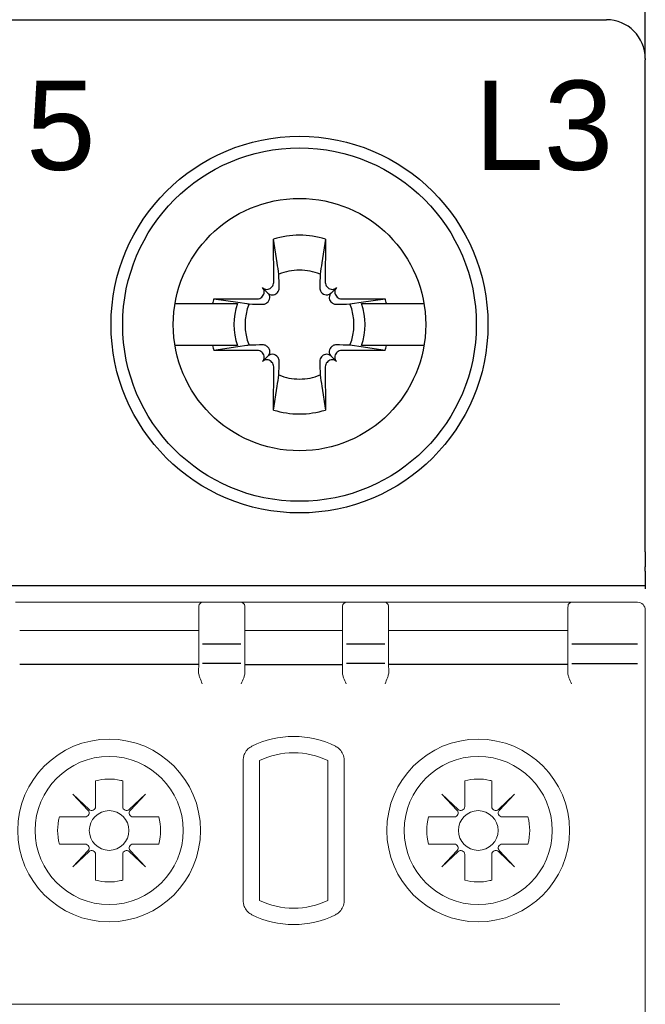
# Model space of a CAD drawing. Header units: millimetres. Extents: x -556 to 0, y -1 to 403.
# Tile 40 of 44: x -96 to -79, y 222 to 248. Entities that reach past the tile are written whole.
import ezdxf

# ---------------------------------------------------------------- set-up
doc = ezdxf.new("R2010")
doc.units = ezdxf.units.MM
doc.header["$LTSCALE"] = 3
doc.layers.get('DEFPOINTS').update_dxf_attribs({"color": 3})
doc.layers.add('0-DIM', color=3, linetype='Continuous')
doc.styles.add('ROMANS', font='romans.shx', dxfattribs={"width": 0.85})
doc.dimstyles.new('STAND01', dxfattribs={"dimtxt": 2.5, "dimasz": 2.5, "dimexe": 1, "dimexo": 0, "dimgap": 1, "dimtad": 1, "dimdec": 8, "dimdsep": 46, "dimtxsty": 'ROMANS', "dimcen": 0.09, "dimadec": 8, "dimazin": 2, "dimtp": 0.05, "dimtm": 0.05, "dimtfac": 0.6, "dimtdec": 8, "dimtmove": 0, "dimatfit": 0, "dimfxl": 1, "dimtolj": 1, "dimarcsym": 0})

# ---------------------------------------------------------------- blocks, each defined once
blk = doc.blocks.new('*D57')
at = {"layer": '0-DIM', "color": 0, "lineweight": -2}
for p, q in [((-689.2, 246.7), (-689.2, 282.798)), ((-635.4, 246.7), (-635.4, 282.798)), ((-686.7, 281.798), (-637.9, 281.798))]:
    blk.add_line(p, q, dxfattribs=at)
at = {"layer": '0-DIM', "color": 0}
for points in [[(-686.7, 282.214), (-686.7, 281.381), (-689.2, 281.798)], [(-637.9, 282.214), (-637.9, 281.381), (-635.4, 281.798)]]:
    blk.add_solid(points, dxfattribs=at)
at = {"layer": 'DEFPOINTS', "color": 0}
for p in [(-635.4, 281.798), (-689.2, 246.7), (-635.4, 246.7)]:
    blk.add_point(p, dxfattribs=at)
at = {"layer": '0-DIM', "color": 0, "insert": (-662.3, 284.048), "char_height": 2.5, "attachment_point": 5, "style": 'ROMANS'}
blk.add_mtext('\\A1;54', dxfattribs=at)
blk = doc.blocks.new('CGI0995-02')
for p, q in [((-96.2, 247.7), (-80.4, 247.7)), ((-96.2, 247.7), (-80.4, 247.7)), ((-79.4, 246.69998629), (-79.4, 246.66924391)), ((-79.4, 246.4646085), (-79.4, 246.66924391)), ((-79.4, 244.78446465), (-79.4, 246.4646085)), ((-79.4, 234.00174537), (-79.4, 244.78446465)), ((-88.96380726, 240.934631), (-88.966874, 242.05119946)), ((-88.87426151, 241.43766121), (-88.966874, 242.05119946)), ((-87.633126, 242.05119946), (-87.72573849, 241.43766121)), ((-87.633126, 242.05119946), (-87.63619274, 240.934631)), ((-89.27341203, 240.55962232), (-89.25255701, 240.58047734)), ((-89.11317169, 240.66317168), (-89.25316864, 240.80316864)), ((-89.03047734, 240.80255701), (-89.00962232, 240.82341202)), ((-88.88684301, 240.65892267), (-88.86611434, 240.67990404)), ((-87.73388566, 240.67990404), (-87.71315699, 240.65892267)), ((-87.59037768, 240.82341202), (-87.56952266, 240.80255701)), ((-87.48682831, 240.66317168), (-87.34683135, 240.80316864)), ((-87.34744299, 240.58047734), (-87.32658797, 240.55962232)), ((-91.50485742, 240.3898045), (-90.53575738, 240.3898045)), ((-90.53575738, 240.3898045), (-89.89970481, 240.3898045)), ((-90.50119946, 240.516874), (-89.384631, 240.51380726)), ((-90.50119946, 240.516874), (-89.88766121, 240.42426151)), ((-89.88766121, 240.42426151), (-89.65738972, 240.3898045)), ((-89.12990404, 240.41611434), (-89.10892267, 240.43684301)), ((-87.49107733, 240.43684301), (-87.47009596, 240.41611434)), ((-87.215369, 240.51380726), (-86.09880054, 240.516874)), ((-87.00284181, 240.38083688), (-86.94261027, 240.3898045)), ((-86.94261027, 240.3898045), (-86.71233879, 240.42426151)), ((-86.71233879, 240.42426151), (-86.09880054, 240.516874)), ((-86.70029519, 240.3898045), (-86.06424261, 240.3898045)), ((-86.06424261, 240.3898045), (-85.09514258, 240.3898045)), ((-90.53575738, 239.3101955), (-91.50485742, 239.3101955)), ((-89.89970481, 239.3101955), (-90.53575738, 239.3101955)), ((-89.65738972, 239.3101955), (-89.88766121, 239.27573849)), ((-86.94261027, 239.3101955), (-87.00284181, 239.31916312)), ((-86.71233879, 239.27573849), (-86.94261027, 239.3101955)), ((-86.06424261, 239.3101955), (-86.70029519, 239.3101955)), ((-85.09514258, 239.3101955), (-86.06424261, 239.3101955)), ((-89.88766121, 239.27573849), (-90.50119946, 239.183126)), ((-89.384631, 239.18619274), (-90.50119946, 239.183126)), ((-89.25255701, 239.11952266), (-89.27341203, 239.14037768)), ((-89.10892267, 239.26315699), (-89.12990404, 239.28388566)), ((-87.47009596, 239.28388566), (-87.49107733, 239.26315699)), ((-87.32658797, 239.14037768), (-87.34744299, 239.11952266)), ((-86.09880054, 239.183126), (-87.215369, 239.18619274)), ((-86.09880054, 239.183126), (-86.71233879, 239.27573849)), ((-89.11317169, 239.03682831), (-89.25316864, 238.89683136)), ((-89.00962232, 238.87658797), (-89.03047734, 238.89744299)), ((-88.86611434, 239.02009596), (-88.88684301, 239.04107733)), ((-87.71315699, 239.04107733), (-87.73388566, 239.02009596)), ((-87.56952266, 238.89744299), (-87.59037768, 238.87658797)), ((-87.48682831, 239.03682831), (-87.34683135, 238.89683136)), ((-88.966874, 237.64880054), (-88.96380726, 238.765369)), ((-87.63619274, 238.765369), (-87.633126, 237.64880054)), ((-88.966874, 237.64880054), (-88.87426151, 238.26233879)), ((-87.72573849, 238.26233879), (-87.633126, 237.64880054)), ((-79.4, 234.00174537), (-79.4, 233.60914677)), ((-79.4, 233.50174537), (-79.4, 233.60914677)), ((-79.4, 233.50174537), (-79.4, 233.05)), ((-79.4, 233.12199666), (-97.2, 233.12199666))]:
    blk.add_line(p, q)
at = {"linetype": 'Continuous', "lineweight": 0}
for p, q in [((-90.78951172, 232.7), (-95.61048826, 232.7)), ((-90.89044313, 232.547512), (-90.89261791, 232.42291915)), ((-90.88993892, 232.57639869), (-90.89044313, 232.547512)), ((-90.88949649, 232.60174524), (-90.88993892, 232.57639869)), ((-89.81048826, 232.7), (-90.78951172, 232.7)), ((-87.08951172, 232.7), (-89.81048826, 232.7)), ((-89.71050349, 232.60174524), (-89.71006107, 232.57639869)), ((-89.71006107, 232.57639869), (-89.70955685, 232.547512)), ((-89.70955685, 232.547512), (-89.70738207, 232.42291915)), ((-87.19044313, 232.547512), (-87.19261791, 232.42291915)), ((-87.18993892, 232.57639869), (-87.19044313, 232.547512)), ((-87.18949649, 232.60174524), (-87.18993892, 232.57639869)), ((-87.08951172, 232.7), (-86.11048826, 232.7)), ((-81.28951172, 232.7), (-86.11048826, 232.7)), ((-86.01050349, 232.60174524), (-86.01006107, 232.57639869)), ((-86.01006107, 232.57639869), (-86.00955685, 232.547512)), ((-86.00955685, 232.547512), (-86.00738207, 232.42291915)), ((-81.39044313, 232.547512), (-81.39261791, 232.42291915)), ((-81.38993892, 232.57639869), (-81.39044313, 232.547512)), ((-81.38949649, 232.60174524), (-81.38993892, 232.57639869)), ((-79.6, 232.7), (-81.28951172, 232.7)), ((-79.4, 232.44631457), (-79.4, 232.5)), ((-90.89266516, 232.4195482), (-90.89266516, 231.52364763)), ((-89.70733482, 232.4195482), (-89.70733482, 231.52364763)), ((-87.19266516, 232.4195482), (-87.19266516, 231.52364763)), ((-86.00733482, 232.4195482), (-86.00733482, 231.52364763)), ((-81.39266516, 232.4195482), (-81.39266516, 231.52364763)), ((-79.4, 232.44631457), (-79.4, 231.42353923)), ((-95.49999999, 231.97260948), (-90.89999999, 231.97260948)), ((-87.19999999, 231.97260948), (-89.69999999, 231.97260948)), ((-85.99999999, 231.97260948), (-81.39999999, 231.97260948)), ((-79.4, 231.42353923), (-79.4, 231.12518266)), ((-90.89280966, 231.12691802), (-90.89672674, 230.90127232)), ((-89.70719033, 231.12691802), (-89.70327324, 230.90127232)), ((-87.19280966, 231.12691802), (-87.19672674, 230.90127232)), ((-86.00719033, 231.12691802), (-86.00327324, 230.90127232)), ((-81.39280966, 231.12691802), (-81.39672674, 230.90127232)), ((-79.4, 174.27481734), (-79.4, 231.12518266)), ((-89.74739335, 228.63676992), (-89.74739335, 225.01323007)), ((-89.32643363, 228.62370518), (-89.32643363, 225.02629482)), ((-87.57356635, 228.62370518), (-87.57356635, 225.02629481)), ((-87.15260664, 225.01323007), (-87.15260664, 228.63676992)), ((-93.54899998, 228.1038102), (-93.54899998, 227.44081632)), ((-92.85099998, 227.44081632), (-92.85099998, 228.1038102)), ((-84.04899998, 228.1038102), (-84.04899998, 227.44081632)), ((-83.35099998, 227.44081632), (-83.35099998, 228.1038102)), ((-93.71745909, 227.36790695), (-94.13732504, 227.76232506)), ((-94.13732504, 227.76232506), (-93.74290693, 227.34245911)), ((-92.26267492, 227.76232506), (-92.68254087, 227.36790695)), ((-92.65709303, 227.34245911), (-92.26267492, 227.76232506)), ((-84.21745909, 227.36790695), (-84.63732504, 227.76232506)), ((-84.63732504, 227.76232506), (-84.24290693, 227.34245911)), ((-82.76267492, 227.76232506), (-83.18254087, 227.36790695)), ((-83.15709303, 227.34245911), (-82.76267492, 227.76232506)), ((-93.8158163, 227.174), (-94.47881018, 227.174)), ((-91.92118977, 227.174), (-92.58418366, 227.174)), ((-84.3158163, 227.174), (-84.97881018, 227.174)), ((-82.42118977, 227.174), (-83.08418366, 227.174)), ((-94.47881018, 226.476), (-93.8158163, 226.476)), ((-92.58418366, 226.476), (-91.92118977, 226.476)), ((-84.97881018, 226.476), (-84.3158163, 226.476)), ((-83.08418366, 226.476), (-82.42118977, 226.476)), ((-93.74290693, 226.30754088), (-94.13732504, 225.88767494)), ((-94.13732504, 225.88767494), (-93.71745909, 226.28209304)), ((-93.54899998, 226.20918368), (-93.54899998, 225.54618979)), ((-92.85099998, 225.54618979), (-92.85099998, 226.20918368)), ((-92.68254087, 226.28209304), (-92.26267492, 225.88767494)), ((-92.26267492, 225.88767494), (-92.65709303, 226.30754088)), ((-84.24290693, 226.30754088), (-84.63732504, 225.88767494)), ((-84.63732504, 225.88767494), (-84.21745909, 226.28209304)), ((-84.04899998, 226.20918368), (-84.04899998, 225.54618979)), ((-83.35099998, 225.54618979), (-83.35099998, 226.20918368)), ((-83.18254087, 226.28209304), (-82.76267492, 225.88767494)), ((-82.76267492, 225.88767494), (-83.15709303, 226.30754088)), ((-81.6, 222.35), (-131, 222.35))]:
    blk.add_line(p, q, dxfattribs=at)
at = {"color": 31}
for p, q in [((-89.80731959, 231.62244361), (-90.79268039, 231.62244361)), ((-86.10731959, 231.62244361), (-87.09268039, 231.62244361)), ((-79.6, 231.62244361), (-81.29268039, 231.62244361)), ((-90.89999999, 231.10112081), (-95.49999999, 231.10112081)), ((-89.80715669, 231.12518266), (-90.7928433, 231.12518266)), ((-89.69999999, 231.10112081), (-87.19999999, 231.10112081)), ((-86.10715669, 231.12518266), (-87.0928433, 231.12518266)), ((-81.39999999, 231.10112081), (-85.99999999, 231.10112081)), ((-81.2928433, 231.12518266), (-79.6, 231.12518266))]:
    blk.add_line(p, q, dxfattribs=at)
for points in [[(-88.83083688, 241.14715819), (-88.83083688, 241.14715819, 0.0003477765), (-88.87426151, 241.43766121)], [(-87.72573849, 241.43766121), (-87.72573849, 241.43766121, 0.0003477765), (-87.76916312, 241.14715819)], [(-88.8220662, 240.79288994), (-88.8220662, 240.79288994, 0.0003123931), (-88.83083688, 241.14715819)], [(-87.76916312, 241.14715819), (-87.76916312, 241.14715819, 0.0002825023), (-87.7779338, 240.79288994)], [(-89.11317169, 240.66317168, 0.1938267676), (-88.99866318, 240.61398471, 0.2050295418), (-88.88684301, 240.65892267)], [(-89.10892267, 240.43684301, 0.2492962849), (-89.06667602, 240.5751775, 0.1518698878), (-89.11317169, 240.66317168)], [(-88.86611434, 240.67990404, 0.1057065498), (-88.83210792, 240.73323037, 0.0970080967), (-88.8220662, 240.79288994)], [(-87.7779338, 240.79288994, 0.1621469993), (-87.74931476, 240.69825843, 0.0395956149), (-87.73388566, 240.67990404)], [(-87.71315699, 240.65892267, 0.249296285), (-87.5748225, 240.61667602, 0.1518698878), (-87.48682831, 240.66317168)], [(-87.48682831, 240.66317168, 0.1938267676), (-87.53601529, 240.54866318, 0.2050295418), (-87.49107733, 240.43684301)], [(-89.65738972, 240.3898045), (-89.65738972, 240.3898045, 0.0000902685), (-89.59715819, 240.38083688)], [(-89.59715819, 240.38083688), (-89.59715819, 240.38083688, 0.0002916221), (-89.24288994, 240.3720662)], [(-89.24288994, 240.3720662), (-89.24288994, 240.3720662, 0.1271903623), (-89.16596641, 240.3898045)], [(-89.16596641, 240.3898045), (-89.16596641, 240.3898045, 0.0741445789), (-89.12990404, 240.41611434)], [(-87.47009596, 240.41611434), (-87.47009596, 240.41611434, 0.0741605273), (-87.43403359, 240.3898045)], [(-87.43403359, 240.3898045), (-87.43403359, 240.3898045, 0.1275463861), (-87.35711006, 240.3720662)], [(-87.35711006, 240.3720662), (-87.35711006, 240.3720662, 0.0003019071), (-87.00284181, 240.38083688)], [(-89.59715819, 239.31916312), (-89.59715819, 239.31916312, 0.0000912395), (-89.65738972, 239.3101955)], [(-89.24288994, 239.3279338), (-89.24288994, 239.3279338, 0.0002916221), (-89.59715819, 239.31916312)], [(-89.16596641, 239.3101955), (-89.16596641, 239.3101955, 0.1275463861), (-89.24288994, 239.3279338)], [(-89.12990404, 239.28388566), (-89.12990404, 239.28388566, 0.0741605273), (-89.16596641, 239.3101955)], [(-87.43403359, 239.3101955), (-87.43403359, 239.3101955, 0.0741445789), (-87.47009596, 239.28388566)], [(-87.35711006, 239.3279338), (-87.35711006, 239.3279338, 0.1271903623), (-87.43403359, 239.3101955)], [(-87.00284181, 239.31916312), (-87.00284181, 239.31916312, 0.0002735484), (-87.35711006, 239.3279338)], [(-89.11317169, 239.03682831, 0.1938267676), (-89.06398471, 239.15133682, 0.2050295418), (-89.10892267, 239.26315699)], [(-88.88684301, 239.04107733, 0.249296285), (-89.0251775, 239.08332398, 0.1518698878), (-89.11317169, 239.03682831)], [(-87.48682831, 239.03682831, 0.1938267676), (-87.60133682, 239.08601529, 0.2050295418), (-87.71315699, 239.04107733)], [(-87.49107733, 239.26315699, 0.2492962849), (-87.53332398, 239.1248225, 0.1518698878), (-87.48682831, 239.03682831)], [(-88.8220662, 238.90711006, 0.1621469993), (-88.85068524, 239.00174157, 0.0395956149), (-88.86611434, 239.02009596)], [(-88.83083688, 238.55284181), (-88.83083688, 238.55284181, 0.0002916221), (-88.8220662, 238.90711006)], [(-87.73388566, 239.02009596, 0.1057065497), (-87.76789208, 238.96676963, 0.0970080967), (-87.7779338, 238.90711006)], [(-87.7779338, 238.90711006), (-87.7779338, 238.90711006, 0.0002916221), (-87.76916312, 238.55284181)], [(-88.87426151, 238.26233879), (-88.87426151, 238.26233879, 0.0003394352), (-88.83083688, 238.55284181)], [(-87.76916312, 238.55284181), (-87.76916312, 238.55284181, 0.000382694), (-87.72573849, 238.26233879)]]:
    blk.add_lwpolyline(points, format="xyb")
for radius in [4.85, 4.55, 3.25]:
    blk.add_circle((-88.3, 239.85), radius)
at = {"linetype": 'Continuous', "lineweight": 0}
for centre, radius in [((-93.19999999, 226.825), 2.35172989), ((-83.69999999, 226.825), 2.35172989), ((-93.19999999, 226.825), 1.90604032), ((-83.69999999, 226.825), 1.90604032), ((-93.19999998, 226.825), 0.51089547), ((-83.69999998, 226.825), 0.51089547)]:
    blk.add_circle(centre, radius, dxfattribs=at)
for centre, radius, start, end in [((-80.4, 246.7), 1, 0, 90), ((-88.3, 239.85), 2.3, 89.999999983, 106.854676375), ((-88.3, 239.85), 2.3, 73.145323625, 90), ((-88.3, 239.85), 1.4015731, 89.999999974, 112.25588162), ((-88.3, 239.85), 1.4015731, 67.74411838, 90.000000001), ((-88.3, 239.85), 2.3, 163.145323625, 166.426201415), ((-88.3, 239.85), 1.68832591, 161.353543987, 198.646456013), ((-88.3, 239.85), 1.4015731, 157.74411838, 202.25588162), ((-88.3, 239.85), 1.4015731, 337.74411838, 22.25588162), ((-88.3, 239.85), 1.68832591, 341.353543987, 18.646456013), ((-88.3, 239.85), 2.3, 13.573798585, 16.854676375), ((-88.3, 239.85), 2.3, 193.573798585, 196.854676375), ((-88.3, 239.85), 2.3, 343.145323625, 346.426201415), ((-88.3, 239.85), 1.4015731, 247.74411838, 270.000000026), ((-88.3, 239.85), 1.4015731, 269.999999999, 292.25588162), ((-88.3, 239.85), 2.3, 253.145323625, 270.000000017), ((-88.3, 239.85), 2.3, 270, 286.854676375)]:
    blk.add_arc(centre, radius, start, end)
for centre, radius, start, end in [((-90.78951172, 232.6), 0.1, 90, 179), ((-89.81048826, 232.6), 0.1, 1, 90), ((-87.08951172, 232.6), 0.1, 90, 179), ((-86.11048826, 232.6), 0.1, 1, 90), ((-81.28951172, 232.6), 0.1, 90, 179), ((-79.6, 232.5), 0.2, 0, 90), ((-88.44999998, 226.825), 2.42182859, 63.649796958, 116.35020339), ((-88.45, 226.825), 2.00086888, 89.999999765, 115.978033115), ((-88.45, 226.825), 2.00086888, 64.021966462, 89.999999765), ((-93.19999998, 226.825), 1.32557781, 76.919700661, 105.26485905), ((-83.69999998, 226.825), 1.32557781, 76.919700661, 105.26485905), ((-93.19999998, 226.825), 1.32557781, 74.73514095, 76.919700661), ((-83.69999998, 226.825), 1.32557781, 74.73514095, 76.919700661), ((-93.19999998, 226.825), 1.32557781, 164.73514095, 195.26485905), ((-93.19999998, 226.825), 1.32557781, 344.73514095, 15.26485905), ((-83.69999998, 226.825), 1.32557781, 164.73514095, 195.26485905), ((-83.69999998, 226.825), 1.32557781, 344.73514095, 15.26485905), ((-93.19999998, 226.825), 1.32557781, 254.73514095, 283.080299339), ((-93.19999998, 226.825), 1.32557781, 283.080299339, 285.26485905), ((-83.69999998, 226.825), 1.32557781, 254.73514095, 283.080299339), ((-83.69999998, 226.825), 1.32557781, 283.080299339, 285.26485905), ((-88.45, 226.825), 2.00086888, 244.021966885, 270.000000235), ((-88.45, 226.825), 2.00086888, 270.000000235, 295.978033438), ((-88.44999998, 226.825), 2.42182859, 243.64979661, 296.350203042)]:
    blk.add_arc(centre, radius, start, end, dxfattribs=at)
for centre, major_axis, start_param, end_param in [((-89.12127379, 240.9350635), (0.11165147, -0.11165147), 0, 0.7853981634), ((-87.47872621, 240.9350635), (-0.11165147, -0.11165147), 5.4977871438, 6.2831853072), ((-89.36420848, 240.69212881), (0.11165147, -0.11165147), 0, 1.5707963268), ((-89.14212881, 240.91420848), (0.11165147, -0.11165147), 4.7123889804, 6.2831853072), ((-87.45787119, 240.91420848), (-0.11165147, -0.11165147), 0, 1.5707963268), ((-87.23579152, 240.69212881), (-0.11165147, -0.11165147), 4.7123889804, 6.2831853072), ((-89.3850635, 240.67127379), (0.11165147, -0.11165147), 5.4977871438, 6.2831853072), ((-87.2149365, 240.67127379), (-0.11165147, -0.11165147), 0, 0.7853981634), ((-89.3850635, 239.02872621), (0.11165147, 0.11165147), 0, 0.7853981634), ((-89.36420848, 239.00787119), (0.11165147, 0.11165147), 4.7123889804, 6.2831853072), ((-87.23579152, 239.00787119), (-0.11165147, 0.11165147), 0, 1.5707963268), ((-87.2149365, 239.02872621), (-0.11165147, 0.11165147), 5.4977871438, 6.2831853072), ((-89.14212881, 238.78579152), (0.11165147, 0.11165147), 0, 1.5707963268), ((-89.12127379, 238.7649365), (0.11165147, 0.11165147), 5.4977871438, 6.2831853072), ((-87.47872621, 238.7649365), (-0.11165147, 0.11165147), 0, 0.7853981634), ((-87.45787119, 238.78579152), (-0.11165147, 0.11165147), 4.7123889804, 6.2831853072)]:
    blk.add_ellipse(centre, major_axis=major_axis, ratio=0.9945218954, start_param=start_param, end_param=end_param)
for centre, major_axis, ratio, start_param, end_param in [((-85.55857017, 232.25338802), (-5.33400289, 0.17111749), 0.1977778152, 0.0009786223, 0.002897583), ((-95.04143354, 232.2526821), (5.33400569, 0.17185212), 0.1977775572, 6.2802605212, 6.2821794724), ((-81.85856988, 232.25338977), (-5.33400318, 0.17111567), 0.1977778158, 0.0009785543, 0.002897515), ((-91.34143321, 232.25268094), (5.33400535, 0.17185333), 0.1977775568, 6.2802604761, 6.2821794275), ((-76.05856989, 232.25339016), (-5.33400317, 0.17111527), 0.197777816, 0.0009785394, 0.0028975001), ((-90.79268039, 231.52189278), (0, 0.10055083), 0.9945218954, 1.55244243, 1.5533430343), ((-89.80731959, 231.52189278), (0, 0.10055083), 0.9945218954, 4.7298422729, 4.7307428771), ((-87.09268039, 231.52189278), (0, 0.10055083), 0.9945218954, 1.55244243, 1.5533430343), ((-86.10731959, 231.52189278), (0, 0.10055083), 0.9945218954, 4.7298422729, 4.7307428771), ((-81.29268039, 231.52189278), (0, 0.10055083), 0.9945218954, 1.55244243, 1.5533430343), ((-81.29268039, 231.52189278), (0, 0.10055083), 0.9945218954, 0, 0.0016406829), ((-93.64899998, 227.44081632), (0, -0.10002283), 0.9997717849, 5.5291426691, 7.853981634), ((-92.75099998, 227.44081632), (0, -0.10002283), 0.9997717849, 4.7123889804, 7.0372279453), ((-84.14899998, 227.44081632), (0, -0.10002283), 0.9997717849, 5.5291426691, 7.853981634), ((-83.25099998, 227.44081632), (0, -0.10002283), 0.9997717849, 4.7123889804, 7.0372279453), ((-93.8158163, 227.274), (0.10002283, 0), 0.9997717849, 4.7123889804, 7.0372279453), ((-92.58418366, 227.274), (-0.10002283, 0), 0.9997717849, 5.5291426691, 7.853981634), ((-84.3158163, 227.274), (0.10002283, 0), 0.9997717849, 4.7123889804, 7.0372279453), ((-83.08418366, 227.274), (-0.10002283, 0), 0.9997717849, 5.5291426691, 7.853981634), ((-93.8158163, 226.376), (0.10002283, 0), 0.9997717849, 5.5291426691, 7.853981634), ((-92.58418366, 226.376), (-0.10002283, 0), 0.9997717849, 4.7123889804, 7.0372279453), ((-84.3158163, 226.376), (0.10002283, 0), 0.9997717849, 5.5291426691, 7.853981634), ((-83.08418366, 226.376), (-0.10002283, 0), 0.9997717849, 4.7123889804, 7.0372279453), ((-93.64899998, 226.20918368), (0, 0.10002283), 0.9997717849, 4.7123889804, 7.0372279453), ((-92.75099998, 226.20918368), (0, 0.10002283), 0.9997717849, 5.5291426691, 7.853981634), ((-84.14899998, 226.20918368), (0, 0.10002283), 0.9997717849, 4.7123889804, 7.0372279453), ((-83.25099998, 226.20918368), (0, 0.10002283), 0.9997717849, 5.5291426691, 7.853981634)]:
    blk.add_ellipse(centre, major_axis=major_axis, ratio=ratio, start_param=start_param, end_param=end_param, dxfattribs=at)
at = {"color": 31}
for centre, start_param, end_param in [((-90.79268039, 231.52189278), 0, 0.0016406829), ((-89.80731959, 231.52189278), 6.2815446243, 6.2831853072), ((-87.09268039, 231.52189278), 0, 0.0016406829), ((-86.10731959, 231.52189278), 6.2815446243, 6.2831853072)]:
    blk.add_ellipse(centre, major_axis=(0, 0.10055083), ratio=0.9945218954, start_param=start_param, end_param=end_param, dxfattribs=at)
at = {"linetype": 'Continuous', "lineweight": 0}
for points, knots in [([(-90.89266516, 232.4195482), (-90.89266518, 232.41967146), (-90.89266498, 232.41979473), (-90.89266392, 232.42011522), (-90.89266274, 232.42031244), (-90.89265827, 232.42082244), (-90.89265418, 232.42113522), (-90.89264873, 232.421448)], [0, 0, 0, 0, 0.003526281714, 0.003526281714, 0.009168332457, 0.009168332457, 0.018116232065, 0.018116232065, 0.018116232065, 0.018116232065]), ([(-89.70733482, 232.4195482), (-89.70733481, 232.41967146), (-89.707335, 232.41979473), (-89.70733606, 232.42011522), (-89.70733725, 232.42031244), (-89.70734172, 232.42082244), (-89.70734581, 232.42113522), (-89.70735126, 232.421448)], [0, 0, 0, 0, 0.003526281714, 0.003526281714, 0.009168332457, 0.009168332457, 0.018116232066, 0.018116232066, 0.018116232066, 0.018116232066]), ([(-87.19266516, 232.4195482), (-87.19266518, 232.41967146), (-87.19266498, 232.41979473), (-87.19266392, 232.42011522), (-87.19266274, 232.42031244), (-87.19265827, 232.42082244), (-87.19265418, 232.42113522), (-87.19264873, 232.421448)], [0, 0, 0, 0, 0.003526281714, 0.003526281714, 0.009168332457, 0.009168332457, 0.018116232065, 0.018116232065, 0.018116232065, 0.018116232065]), ([(-86.00733482, 232.4195482), (-86.00733481, 232.41967146), (-86.007335, 232.41979473), (-86.00733606, 232.42011522), (-86.00733725, 232.42031244), (-86.00734172, 232.42082244), (-86.00734581, 232.42113522), (-86.00735126, 232.421448)], [0, 0, 0, 0, 0.003526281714, 0.003526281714, 0.009168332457, 0.009168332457, 0.018116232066, 0.018116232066, 0.018116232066, 0.018116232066]), ([(-81.39266516, 232.4195482), (-81.39266518, 232.41967146), (-81.39266498, 232.41979473), (-81.39266392, 232.42011522), (-81.39266274, 232.42031244), (-81.39265827, 232.42082244), (-81.39265418, 232.42113522), (-81.39264873, 232.421448)], [0, 0, 0, 0, 0.003526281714, 0.003526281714, 0.009168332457, 0.009168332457, 0.018116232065, 0.018116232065, 0.018116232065, 0.018116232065]), ([(-89.69988858, 231.99361737), (-89.6998859, 231.99346354), (-89.69988456, 231.99330697), (-89.69988456, 231.99298837), (-89.6998859, 231.99282625), (-89.69988858, 231.99266131)], [23.071029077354, 23.071029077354, 23.071029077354, 23.071029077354, 23.080160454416, 23.080160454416, 23.089291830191, 23.089291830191, 23.089291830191, 23.089291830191]), ([(-90.89266365, 231.52373577), (-90.89106619, 231.51179834), (-90.89015418, 231.46559251), (-90.89013847, 231.35093031), (-90.89049397, 231.29681949), (-90.89160171, 231.20249003), (-90.89215368, 231.16470605), (-90.89280966, 231.12691802)], [-0.7115820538, -0.7115820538, -0.7115820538, -0.7115820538, -0.0038282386, -0.0038282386, 0.4496280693, 0.4496280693, 0.7330382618, 0.7330382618, 0.7330382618, 0.7330382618]), ([(-89.70733633, 231.52373577), (-89.7089338, 231.51179834), (-89.7098458, 231.46559251), (-89.70986152, 231.35093031), (-89.70950602, 231.29681949), (-89.70839828, 231.20249003), (-89.70784631, 231.16470605), (-89.70719033, 231.12691802)], [-0.7115820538, -0.7115820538, -0.7115820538, -0.7115820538, -0.0038282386, -0.0038282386, 0.4496280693, 0.4496280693, 0.7330382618, 0.7330382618, 0.7330382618, 0.7330382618]), ([(-87.19266365, 231.52373577), (-87.19106619, 231.51179834), (-87.19015418, 231.46559251), (-87.19013847, 231.35093031), (-87.19049397, 231.29681949), (-87.19160171, 231.20249003), (-87.19215368, 231.16470605), (-87.19280966, 231.12691802)], [-0.7115820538, -0.7115820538, -0.7115820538, -0.7115820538, -0.0038282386, -0.0038282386, 0.4496280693, 0.4496280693, 0.7330382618, 0.7330382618, 0.7330382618, 0.7330382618]), ([(-86.00733633, 231.52373577), (-86.0089338, 231.51179834), (-86.0098458, 231.46559251), (-86.00986152, 231.35093031), (-86.00950602, 231.29681949), (-86.00839828, 231.20249003), (-86.00784631, 231.16470605), (-86.00719033, 231.12691802)], [-0.7115820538, -0.7115820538, -0.7115820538, -0.7115820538, -0.0038282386, -0.0038282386, 0.4496280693, 0.4496280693, 0.7330382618, 0.7330382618, 0.7330382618, 0.7330382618]), ([(-81.39266365, 231.52373577), (-81.39106619, 231.51179834), (-81.39015418, 231.46559251), (-81.39013847, 231.35093031), (-81.39049397, 231.29681949), (-81.39160171, 231.20249003), (-81.39215368, 231.16470605), (-81.39280966, 231.12691802)], [-0.7115820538, -0.7115820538, -0.7115820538, -0.7115820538, -0.0038282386, -0.0038282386, 0.4496280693, 0.4496280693, 0.7330382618, 0.7330382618, 0.7330382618, 0.7330382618]), ([(-90.80189317, 230.60385986), (-90.8233235, 230.65370693), (-90.84666214, 230.70754543), (-90.86997604, 230.77301161), (-90.87451951, 230.78662237), (-90.87855814, 230.8)], [0, 0, 0, 0, 0.16277563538, 0.16277563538, 0.20606383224, 0.20606383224, 0.20606383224, 0.20606383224]), ([(-89.79810681, 230.60385986), (-89.77667648, 230.65370693), (-89.75333784, 230.70754543), (-89.73002394, 230.77301161), (-89.72548047, 230.78662237), (-89.72144184, 230.8)], [0, 0, 0, 0, 0.16277563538, 0.16277563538, 0.20606383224, 0.20606383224, 0.20606383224, 0.20606383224]), ([(-87.10189317, 230.60385986), (-87.1233235, 230.65370693), (-87.14666214, 230.70754543), (-87.16997604, 230.77301161), (-87.17451951, 230.78662237), (-87.17855814, 230.8)], [0, 0, 0, 0, 0.16277563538, 0.16277563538, 0.20606383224, 0.20606383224, 0.20606383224, 0.20606383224]), ([(-86.09810681, 230.60385986), (-86.07667648, 230.65370693), (-86.05333784, 230.70754543), (-86.03002394, 230.77301161), (-86.02548047, 230.78662237), (-86.02144184, 230.8)], [0, 0, 0, 0, 0.16277563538, 0.16277563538, 0.20606383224, 0.20606383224, 0.20606383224, 0.20606383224]), ([(-81.30189317, 230.60385986), (-81.3233235, 230.65370693), (-81.34666214, 230.70754543), (-81.36997604, 230.77301161), (-81.37451951, 230.78662237), (-81.37855814, 230.8)], [0, 0, 0, 0, 0.16277563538, 0.16277563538, 0.20606383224, 0.20606383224, 0.20606383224, 0.20606383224]), ([(-89.54812781, 228.98272693), (-89.58588038, 228.96077227), (-89.62029721, 228.93244541), (-89.68000812, 228.86392299), (-89.70485275, 228.82238695), (-89.73199625, 228.75057751), (-89.73943785, 228.72152734), (-89.74611674, 228.67370902), (-89.74739335, 228.65517818), (-89.74739335, 228.63676992)], [0.02628003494, 0.02628003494, 0.02628003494, 0.02628003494, 0.15683836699, 0.15683836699, 0.2982137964, 0.2982137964, 0.38657343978, 0.38657343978, 0.44179821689, 0.44179821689, 0.44179821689, 0.44179821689]), ([(-87.15260664, 228.63676992), (-87.15260664, 228.68904938), (-87.16314108, 228.74195712), (-87.20141355, 228.83398829), (-87.22760646, 228.87468756), (-87.27990692, 228.93088387), (-87.30263571, 228.95044639), (-87.32841691, 228.96803405), (-87.32965776, 228.96887033), (-87.33090303, 228.96969944)], [0, 0, 0, 0, 0.15683836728, 0.15683836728, 0.29821379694, 0.29821379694, 0.38657344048, 0.38657344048, 0.39102409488, 0.39102409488, 0.39102409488, 0.39102409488]), ([(-89.74739335, 225.01323007), (-89.74739335, 224.99482181), (-89.74611674, 224.97629098), (-89.73943785, 224.92847266), (-89.73199625, 224.89942248), (-89.70485275, 224.82761305), (-89.68000812, 224.78607701), (-89.62029721, 224.71755459), (-89.58588038, 224.68922773), (-89.54812781, 224.66727307)], [0, 0, 0, 0, 0.05522477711, 0.05522477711, 0.14358442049, 0.14358442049, 0.28495984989, 0.28495984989, 0.41551818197, 0.41551818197, 0.41551818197, 0.41551818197]), ([(-87.33090303, 224.68030056), (-87.32965776, 224.68112967), (-87.32841691, 224.68196595), (-87.30263571, 224.69955361), (-87.27990692, 224.71911612), (-87.22760646, 224.77531244), (-87.20141355, 224.81601171), (-87.16314108, 224.90804288), (-87.15260664, 224.96095062), (-87.15260664, 225.01323007)], [0.05077412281, 0.05077412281, 0.05077412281, 0.05077412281, 0.05522477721, 0.05522477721, 0.14358442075, 0.14358442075, 0.28495985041, 0.28495985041, 0.4417982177, 0.4417982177, 0.4417982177, 0.4417982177])]:
    blk.add_open_spline(points, degree=3, knots=knots, dxfattribs=at)
for points in [[(-90.87855814, 230.8), (-90.8894049, 230.83592902), (-90.89682307, 230.87010489), (-90.89672674, 230.90127232)], [(-89.72144184, 230.8), (-89.71059508, 230.83592902), (-89.70317691, 230.87010489), (-89.70327324, 230.90127232)], [(-87.17855814, 230.8), (-87.1894049, 230.83592902), (-87.19682307, 230.87010489), (-87.19672674, 230.90127232)], [(-86.02144184, 230.8), (-86.01059508, 230.83592902), (-86.00317691, 230.87010489), (-86.00327324, 230.90127232)], [(-81.37855814, 230.8), (-81.3894049, 230.83592902), (-81.39682307, 230.87010489), (-81.39672674, 230.90127232)], [(-89.52494443, 228.99519542), (-89.53279426, 228.99130723), (-89.54052861, 228.98714617), (-89.54812781, 228.98272693)], [(-87.33090303, 228.96969944), (-87.34510929, 228.97915814), (-87.35988936, 228.98768328), (-87.37505555, 228.99519542)], [(-89.54812781, 224.66727307), (-89.54052861, 224.66285383), (-89.53279426, 224.65869277), (-89.52494443, 224.65480458)], [(-87.37505555, 224.65480458), (-87.35988936, 224.66231672), (-87.34510929, 224.67084186), (-87.33090303, 224.68030056)]]:
    blk.add_open_spline(points, degree=3, dxfattribs=at)
at = {"color": 31, "char_height": 2.3}
for s, insert, width, attachment_point in [('{\\fSwis721 BT|b0|i0|c0|p34;5}', (-93.55, 243.8), 15.5606694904, 9), ('{\\fSwis721 BT|b0|i0|c0|p34;L3}', (-83.8, 243.8), 6.7996485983, 7)]:
    blk.add_mtext(s, dxfattribs=dict(at, insert=insert, width=width, attachment_point=attachment_point))
at = {"layer": '0-DIM'}
dim = blk.add_linear_dim(base=(-79.4, 281.79774749), p1=(-133.2, 246.70003588), p2=(-79.4, 246.70004652), dimstyle='STAND01', override={"dimdec": 0}, dxfattribs=at)
dim.commit()
dim.dimension.update_dxf_attribs({"geometry": '*D57', "text_midpoint": (-106.3, 284.04774749), "insert": (556, 0)})

msp = doc.modelspace()

# ---------------------------------------------------------------- block references
msp.add_blockref('CGI0995-02', (0, 0))

doc.saveas('drawing.dxf')
